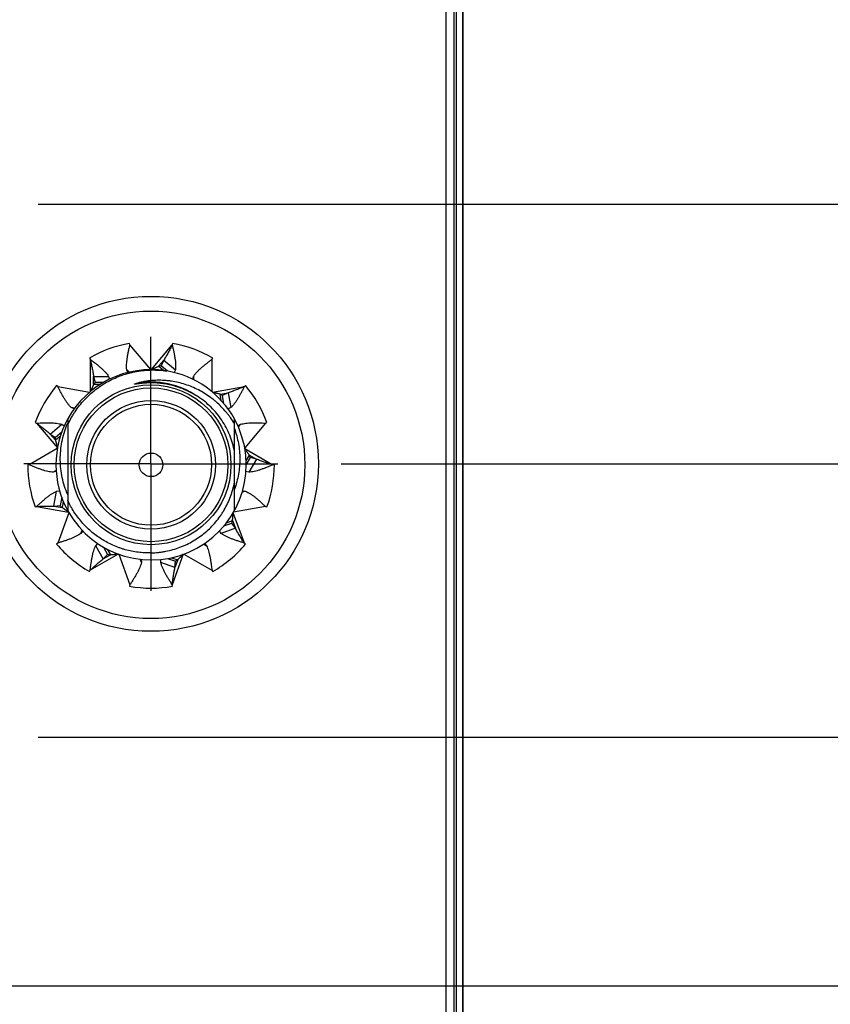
# Model space of a CAD drawing. Header units: inches. Extents: x 0.2 to 16.8, y 0.2 to 10.8.
# Tile 36 of 98: x 8.9 to 9.7, y 6.4 to 7.4. Entities that reach past the tile are written whole.
import ezdxf

# ---------------------------------------------------------------- set-up
doc = ezdxf.new("R2010")
doc.units = ezdxf.units.IN
doc.header["$LTSCALE"] = 0.935
doc.header["$MEASUREMENT"] = 0
doc.linetypes.add('CENTER', pattern=[0.6, 0.375, -0.075, 0.075, -0.075])
doc.layers.get('0').update_dxf_attribs({"linetype": 'CONTINUOUS'})
doc.layers.add('02___PRT_ALL_AXES', color=7, linetype='CONTINUOUS')
doc.layers.add('DIMENSIONS', color=7, linetype='CONTINUOUS')
doc.styles.get("Standard").update_dxf_attribs({"font": 'txt', "width": 0.8})
doc.dimstyles.new('DIMSTYLE_1', dxfattribs={"dimtxt": 0.125, "dimasz": 0.18, "dimexe": 0.125, "dimexo": 0.0625, "dimgap": 0.03125, "dimtad": 0, "dimtih": 1, "dimtoh": 1, "dimlfac": 1.333333, "dimzin": 4, "dimdsep": 46, "dimtxsty": 'STANDARD', "dimblk": '_FILLED', "dimblk1": '_FILLED', "dimblk2": '_FILLED', "dimcen": 0.09, "dimadec": 0, "dimazin": 0, "dimtp": 0.01, "dimtm": 0.01, "dimtfac": 1, "dimtofl": 0, "dimtmove": 0, "dimatfit": 3, "dimldrblk": '_FILLED', "dimfxl": 1, "dimtolj": 1, "dimtzin": 4, "dimarcsym": 0})

# ---------------------------------------------------------------- blocks, each defined once
blk = doc.blocks.new('*D11')
at = {"layer": 'DIMENSIONS', "color": 2, "linetype": 'CONTINUOUS'}
blk.add_line((8.88794, 6.67542), (9.74368, 6.67542), dxfattribs=at)
at = {"layer": 'DIMENSIONS', "color": 2, "linetype": 'CONTINUOUS', "insert": (9.80618, 6.73792), "char_height": 0.125, "width": 1.125, "attachment_point": 1, "line_spacing_factor": 0.9}
blk.add_mtext('3.07{\\Ftxt.shx;\\W1.000000;\\H0.125000; }[78.1]', dxfattribs=at)
blk = doc.blocks.new('_FILLED')
at = {"color": 0, "linetype": 'BYBLOCK'}
blk.add_solid([(0, 0), (-1, 0.1736), (-1, -0.1736)], dxfattribs=at)
blk = doc.blocks.new('*D12')
at = {"layer": 'DIMENSIONS', "color": 2, "linetype": 'CONTINUOUS'}
blk.add_line((9.18648, 6.94467), (9.74368, 6.94467), dxfattribs=at)
at = {"layer": 'DIMENSIONS', "color": 2, "linetype": 'CONTINUOUS', "insert": (9.80618, 7.00717), "char_height": 0.125, "width": 1.125, "attachment_point": 1, "line_spacing_factor": 0.9}
blk.add_mtext('3.43{\\Ftxt.shx;\\W1.000000;\\H0.125000; }[87.2]', dxfattribs=at)
blk = doc.blocks.new('*D13')
at = {"layer": 'DIMENSIONS', "color": 2, "linetype": 'CONTINUOUS'}
blk.add_line((8.88794, 7.20042), (9.74368, 7.20042), dxfattribs=at)
at = {"layer": 'DIMENSIONS', "color": 2, "linetype": 'CONTINUOUS', "insert": (9.80618, 7.26292), "char_height": 0.125, "width": 1.125, "attachment_point": 1, "line_spacing_factor": 0.9}
blk.add_mtext('3.77{\\Ftxt.shx;\\W1.000000;\\H0.125000; }[95.9]', dxfattribs=at)
blk = doc.blocks.new('*D16')
at = {"layer": 'DIMENSIONS', "color": 2, "linetype": 'CONTINUOUS'}
for p, q in [((8.65001, 6.30405), (8.78974, 6.43019)), ((8.78974, 6.43019), (9.74368, 6.43019)), ((7.97936, 6.30405), (8.65001, 6.30405))]:
    blk.add_line(p, q, dxfattribs=at)
at = {"layer": 'DIMENSIONS', "color": 2, "linetype": 'CONTINUOUS', "insert": (9.80618, 6.49269), "char_height": 0.125, "width": 1.425, "attachment_point": 1, "line_spacing_factor": 0.9}
blk.add_mtext('2X 2.58{\\Ftxt.shx;\\W1.000000;\\H0.125000; }[65.5]', dxfattribs=at)

msp = doc.modelspace()

# ---------------------------------------------------------------- linework, layer by layer
at = {"color": 7, "linetype": 'CONTINUOUS'}
for p, q in [((9.2974, 8.07642), (9.2974, 4.27767)), ((9.2899, 4.29717), (9.2899, 8.05092)), ((9.30619, 7.77642), (9.30619, 4.77642)), ((8.97822, 7.06187), (8.97796, 7.06335)), ((9.02016, 7.06335), (9.0199, 7.06187)), ((8.93831, 7.04891), (8.93906, 7.04761)), ((9.01161, 7.04694), (9.00909, 7.04126)), ((9.01161, 7.04694), (9.02306, 7.03734)), ((9.05906, 7.04761), (9.05981, 7.04891)), ((8.97627, 7.03463), (8.97507, 7.03734)), ((9.0114, 7.0366), (9.00643, 7.04076)), ((9.01535, 7.03601), (9.00909, 7.04126)), ((9.02306, 7.03734), (9.02184, 7.0346)), ((8.94231, 7.03085), (8.95725, 7.03085)), ((8.94231, 7.03085), (8.94403, 7.02488)), ((8.95229, 7.02488), (8.94403, 7.02488)), ((8.95725, 7.03085), (8.95809, 7.02795)), ((8.99906, 7.0244), (8.99777, 7.02439)), ((9.04005, 7.02801), (9.04087, 7.03085)), ((8.90714, 7.02083), (8.90599, 7.02179)), ((8.94876, 7.02279), (8.94231, 7.02279)), ((9.07504, 7.01472), (9.06946, 7.01198)), ((9.07504, 7.01472), (9.07764, 7.00001)), ((9.09214, 7.02179), (9.09099, 7.02083)), ((9.06823, 7.00693), (9.0671, 7.01332)), ((9.07089, 7.00387), (9.06946, 7.01198)), ((8.92318, 6.99869), (8.92048, 7.00001)), ((9.07764, 7.00001), (9.07494, 6.99868)), ((8.88489, 6.98525), (8.8863, 6.98473)), ((8.91694, 6.98891), (8.91694, 6.983)), ((9.08119, 6.89848), (9.08119, 6.98891)), ((9.11182, 6.98473), (9.11323, 6.98525)), ((8.89956, 6.97398), (8.911, 6.98358)), ((8.91103, 6.97581), (8.90472, 6.97052)), ((8.911, 6.98358), (8.91346, 6.98193)), ((8.91694, 6.98298), (8.91694, 6.89848)), ((9.08466, 6.98193), (9.08712, 6.98358)), ((8.89956, 6.97398), (8.90472, 6.97052)), ((8.90972, 6.97199), (8.90474, 6.96781)), ((9.0927, 6.94768), (9.09594, 6.95329)), ((9.09281, 6.94369), (9.09689, 6.95075)), ((9.10292, 6.94926), (9.09545, 6.93632)), ((9.10292, 6.94926), (9.09689, 6.95075)), ((8.87906, 6.94369), (8.87756, 6.94369)), ((8.90555, 6.93704), (8.90267, 6.93632)), ((9.09545, 6.93632), (9.09257, 6.93704)), ((9.12056, 6.94369), (9.11906, 6.94369)), ((8.90337, 6.90294), (8.90596, 6.91765)), ((8.90596, 6.91765), (8.90891, 6.91796)), ((9.08918, 6.91797), (9.09216, 6.91765)), ((8.91097, 6.91167), (8.90955, 6.9036)), ((8.91244, 6.90797), (8.91131, 6.90154)), ((8.88489, 6.90214), (8.8863, 6.90265)), ((8.90337, 6.90294), (8.90955, 6.9036)), ((8.91655, 6.89796), (8.9177, 6.89711)), ((9.11182, 6.90265), (9.11323, 6.90214)), ((9.0734, 6.88657), (9.07944, 6.88877)), ((8.93171, 6.87849), (8.92996, 6.87609)), ((9.06816, 6.87609), (9.0664, 6.87851)), ((9.0822, 6.8812), (9.06816, 6.87609)), ((9.0708, 6.8834), (9.07854, 6.88622)), ((9.0822, 6.8812), (9.07854, 6.88622)), ((8.90714, 6.86656), (8.90599, 6.86559)), ((8.94448, 6.8639), (8.94655, 6.86604)), ((8.95195, 6.85096), (8.94448, 6.8639)), ((8.95213, 6.8626), (8.95626, 6.85544)), ((8.95572, 6.86056), (8.95894, 6.85499)), ((9.05158, 6.86604), (9.05364, 6.8639)), ((9.09214, 6.86559), (9.09099, 6.86656)), ((8.95195, 6.85096), (8.95626, 6.85544)), ((8.98938, 6.85046), (8.98958, 6.84749)), ((9.00854, 6.84749), (9.00874, 6.85047)), ((9.01534, 6.85137), (9.023, 6.84858)), ((9.0193, 6.85215), (9.02534, 6.84995)), ((8.93831, 6.83847), (8.93906, 6.83977)), ((9.02258, 6.84238), (9.00854, 6.84749)), ((9.02258, 6.84238), (9.023, 6.84858)), ((9.05906, 6.83977), (9.05981, 6.83847)), ((8.97822, 6.82551), (8.97796, 6.82404)), ((9.02016, 6.82404), (9.0199, 6.82551))]:
    msp.add_line(p, q, dxfattribs=at)
at = {"color": 9, "linetype": 'CONTINUOUS'}
for p, q in [((9.29961, 7.77642), (9.29961, 4.77642)), ((9.30607, 7.77642), (9.30607, 4.77642)), ((8.99872, 7.03744), (8.97822, 7.06187)), ((8.9994, 7.03744), (9.0199, 7.06187)), ((8.93906, 7.04761), (8.93906, 7.01573)), ((9.01161, 7.04694), (9.00643, 7.04076)), ((9.05906, 7.04761), (9.05906, 7.01573)), ((8.97507, 7.03734), (8.97716, 7.03485)), ((8.94231, 7.02279), (8.94231, 7.03085)), ((9.04087, 7.03085), (9.04087, 7.02765)), ((8.90714, 7.02083), (8.93854, 7.01529)), ((9.05958, 7.01529), (9.09099, 7.02083)), ((9.0671, 7.01332), (9.07504, 7.01472)), ((8.92374, 6.99943), (8.92048, 7.00001)), ((8.8863, 6.98473), (8.9068, 6.96031)), ((9.11182, 6.98473), (9.09133, 6.96031)), ((9.08712, 6.98358), (9.08501, 6.98107)), ((8.90474, 6.96781), (8.89956, 6.97398)), ((8.90668, 6.95964), (8.87906, 6.94369)), ((9.09145, 6.95964), (9.11906, 6.94369)), ((9.09594, 6.95329), (9.10292, 6.94926)), ((8.90551, 6.93796), (8.90267, 6.93632)), ((9.08895, 6.91708), (9.09216, 6.91765)), ((8.8863, 6.90265), (8.9177, 6.89711)), ((8.90337, 6.90294), (8.91131, 6.90154)), ((9.11182, 6.90265), (9.08042, 6.89711)), ((8.91804, 6.89652), (8.90714, 6.86656)), ((9.07944, 6.88877), (9.0822, 6.8812)), ((9.09099, 6.86656), (9.08008, 6.89652)), ((8.92996, 6.87609), (8.93108, 6.87918)), ((9.0508, 6.86554), (9.05364, 6.8639)), ((8.96668, 6.85571), (8.93906, 6.83977)), ((8.95195, 6.85096), (8.95894, 6.85499)), ((8.96732, 6.85548), (8.97822, 6.82551)), ((8.98958, 6.84749), (8.98846, 6.85056)), ((9.03081, 6.85548), (9.0199, 6.82551)), ((9.02534, 6.84995), (9.02258, 6.84238)), ((9.03145, 6.85571), (9.05906, 6.83977))]:
    msp.add_line(p, q, dxfattribs=at)
at = {"color": 7, "linetype": 'CONTINUOUS'}
for centre, radius in [((8.9989, 6.94467), 0.165), ((8.99906, 6.94369), 0.1515), ((8.99906, 6.94369), 0.07875), ((8.99906, 6.94369), 0.06338), ((8.99906, 6.94369), 0.05962), ((8.99906, 6.94369), 0.01162)]:
    msp.add_circle(centre, radius, dxfattribs=at)
at = {"color": 9, "linetype": 'CONTINUOUS'}
msp.add_circle((8.99906, 6.94369), 0.07575, dxfattribs=at)
at = {"color": 7, "linetype": 'CONTINUOUS'}
for centre, radius, start, end in [((8.99906, 6.94369), 0.1215, 100, 120), ((8.99906, 6.94369), 0.1215, 60, 80), ((8.99906, 6.94369), 0.09375, 80.95028, 151.16355), ((9.01804, 6.98551), 0.05646, 99.11757, 101.86797), ((8.99906, 6.94369), 0.09375, 28.83645, 80.49223), ((8.98672, 6.98793), 0.05646, 139.11757, 141.86797), ((8.99906, 6.94369), 0.1215, 140, 160), ((8.99906, 6.94369), 0.1215, 20, 40), ((9.04048, 6.96353), 0.05646, 59.11757, 61.86797), ((8.99906, 6.94369), 0.09375, 151.19283, 208.80493), ((9.00124, 6.949), 0.09167, 156.87172, 158.05342), ((8.99906, 6.94369), 0.09375, 208.83645, 28.79287), ((8.96117, 6.96965), 0.05646, 179.11757, 181.86797), ((9.04354, 6.93226), 0.05646, 19.11757, 21.86797), ((8.99906, 6.94369), 0.1215, 180, 200), ((8.99906, 6.94369), 0.1215, 340, 360), ((8.95335, 6.93922), 0.05646, 219.11757, 221.86797), ((9.02579, 6.90634), 0.05646, 339.11757, 341.86797), ((8.99906, 6.94369), 0.1215, 220, 240), ((8.99906, 6.94369), 0.1215, 300, 320), ((8.96692, 6.91088), 0.05646, 259.11757, 261.86797), ((8.99553, 6.8979), 0.05646, 299.11757, 301.86797), ((8.99906, 6.94369), 0.1215, 260, 280)]:
    msp.add_arc(centre, radius, start, end, dxfattribs=at)
at = {"color": 9, "linetype": 'CONTINUOUS'}
msp.add_arc((8.99906, 6.94369), 0.08146, 55.95741, 100.40641, dxfattribs=at)
at = {"color": 7, "linetype": 'CONTINUOUS'}
for points, knots in [([(8.97507, 7.03734), (8.97496, 7.0382), (8.97485, 7.03998), (8.9749, 7.04275), (8.97514, 7.04568), (8.97555, 7.04875), (8.9761, 7.05193), (8.97675, 7.05519), (8.97747, 7.05851), (8.97797, 7.06075), (8.97822, 7.06187)], [0, 0, 0, 0, 0.10435, 0.215842, 0.334278, 0.459053, 0.589249, 0.723711, 0.861106, 1, 1, 1, 1]), ([(9.0199, 7.06187), (9.01925, 7.06059), (9.01796, 7.05803), (9.01597, 7.05424), (9.01388, 7.05053), (9.01239, 7.04812), (9.01161, 7.04694)], [0, 0, 0, 0, 0.251797, 0.502749, 0.75223, 1, 1, 1, 1]), ([(9.0199, 7.06187), (9.02015, 7.06075), (9.02065, 7.05851), (9.02137, 7.05519), (9.02202, 7.05193), (9.02257, 7.04875), (9.02298, 7.04568), (9.02322, 7.04275), (9.02327, 7.03998), (9.02316, 7.0382), (9.02306, 7.03734)], [0, 0, 0, 0, 0.138894, 0.276289, 0.410751, 0.540947, 0.665722, 0.784158, 0.89565, 1, 1, 1, 1]), ([(8.93906, 7.04761), (8.93998, 7.04692), (8.9418, 7.04553), (8.94448, 7.04345), (8.94708, 7.04136), (8.94954, 7.03928), (8.95182, 7.03719), (8.95389, 7.03511), (8.95571, 7.03302), (8.95677, 7.03158), (8.95725, 7.03085)], [0, 0, 0, 0, 0.138894, 0.276289, 0.410751, 0.540947, 0.665722, 0.784158, 0.89565, 1, 1, 1, 1]), ([(8.93906, 7.04761), (8.93939, 7.04622), (8.94004, 7.04343), (8.94095, 7.03925), (8.94174, 7.03506), (8.94214, 7.03226), (8.94231, 7.03085)], [0, 0, 0, 0, 0.251797, 0.502749, 0.75223, 1, 1, 1, 1]), ([(9.04087, 7.03085), (9.04135, 7.03158), (9.04241, 7.03302), (9.04423, 7.03511), (9.0463, 7.03719), (9.04858, 7.03928), (9.05104, 7.04136), (9.05364, 7.04345), (9.05633, 7.04553), (9.05815, 7.04692), (9.05906, 7.04761)], [0, 0, 0, 0, 0.10435, 0.215842, 0.334278, 0.459053, 0.589249, 0.723711, 0.861106, 1, 1, 1, 1]), ([(8.91694, 6.98298), (8.91796, 6.98524), (8.91963, 6.98858), (8.92212, 6.99288), (8.92478, 6.99707), (8.92843, 7.00211), (8.93248, 7.00683), (8.93594, 7.01039), (8.93954, 7.01382), (8.9443, 7.01782), (8.95038, 7.02215), (8.95679, 7.02597), (8.96348, 7.02926), (8.97042, 7.03201), (8.97637, 7.03382), (8.9812, 7.03498), (8.98607, 7.03595), (8.99223, 7.03679), (8.99844, 7.03713), (9.00341, 7.03711), (9.00838, 7.0369), (9.01209, 7.03651), (9.01455, 7.03615)], [0, 0, 0, 0, 0.062496, 0.093751, 0.125005, 0.187501, 0.249998, 0.281252, 0.312507, 0.375004, 0.4375, 0.499997, 0.562494, 0.624991, 0.687488, 0.718743, 0.749998, 0.812495, 0.874993, 0.906247, 0.937502, 1, 1, 1, 1]), ([(9.00643, 7.04076), (9.00617, 7.0406), (9.00565, 7.04029), (9.00482, 7.03986), (9.00396, 7.03944), (9.00307, 7.03904), (9.00217, 7.03864), (9.00094, 7.03811), (9.00002, 7.03771), (8.9994, 7.03744)], [0, 0, 0, 0, 0.11667, 0.23666, 0.359556, 0.4849, 0.61214, 0.740734, 1, 1, 1, 1]), ([(8.99777, 7.02439), (8.99706, 7.02438), (8.99601, 7.02435), (8.99461, 7.02429), (8.99356, 7.02423), (8.9925, 7.02416), (8.99145, 7.02407), (8.9904, 7.02398), (8.98953, 7.02389), (8.98883, 7.02382), (8.98831, 7.02376), (8.98778, 7.0237), (8.98726, 7.02364), (8.98674, 7.02358), (8.98622, 7.02351), (8.98578, 7.02346), (8.98543, 7.02341), (8.98517, 7.02338), (8.98491, 7.02334), (8.98465, 7.02331), (8.98439, 7.02328), (8.98417, 7.02325), (8.984, 7.02323), (8.98387, 7.02322), (8.98374, 7.0232), (8.98361, 7.02319), (8.98347, 7.02318), (8.98337, 7.02317), (8.98328, 7.02316), (8.98321, 7.02316), (8.98315, 7.02316), (8.98308, 7.02315), (8.98302, 7.02315), (8.98297, 7.02315), (8.98292, 7.02315), (8.98289, 7.02316), (8.98286, 7.02316), (8.98283, 7.02316), (8.9828, 7.02317), (8.98279, 7.02318), (8.98277, 7.02318), (8.98277, 7.02319), (8.98276, 7.0232), (8.98276, 7.02321), (8.98277, 7.02322), (8.98278, 7.02323), (8.98279, 7.02325), (8.98282, 7.02327), (8.98284, 7.02328), (8.98287, 7.0233), (8.9829, 7.02332), (8.98294, 7.02333), (8.98299, 7.02336), (8.98305, 7.02338), (8.9831, 7.02341), (8.98317, 7.02343), (8.98325, 7.02346), (8.98335, 7.0235), (8.98347, 7.02354), (8.9836, 7.02358), (8.98372, 7.02362), (8.98384, 7.02366), (8.98397, 7.0237), (8.98414, 7.02375), (8.98426, 7.02379), (8.98435, 7.02381)], [0, 0, 0, 0, 0.125503, 0.188255, 0.251007, 0.313757, 0.376507, 0.439255, 0.502, 0.533371, 0.564741, 0.596109, 0.627476, 0.658839, 0.6902, 0.721555, 0.73723, 0.752902, 0.768572, 0.784239, 0.7999, 0.815555, 0.823379, 0.8312, 0.839017, 0.846829, 0.854635, 0.86243, 0.866323, 0.870211, 0.874093, 0.877966, 0.881827, 0.885669, 0.887578, 0.889476, 0.891356, 0.893205, 0.895, 0.895859, 0.89667, 0.897421, 0.897772, 0.898118, 0.898853, 0.899657, 0.901371, 0.903173, 0.905018, 0.906889, 0.908775, 0.910673, 0.914491, 0.91833, 0.922182, 0.926044, 0.929912, 0.937666, 0.945434, 0.953212, 0.960998, 0.968791, 0.976588, 0.984389, 1, 1, 1, 1]), ([(9.08119, 6.98428), (9.07997, 6.98628), (9.07804, 6.98922), (9.07524, 6.99297), (9.07229, 6.99661), (9.06835, 7.00095), (9.06407, 7.00496), (9.06047, 7.00796), (9.05676, 7.01081), (9.05191, 7.01409), (9.04579, 7.01756), (9.03941, 7.02051), (9.03281, 7.02294), (9.02604, 7.02482), (9.02029, 7.02592), (9.01564, 7.02651), (9.01098, 7.0269), (9.00512, 7.02702), (8.99927, 7.02665), (8.99463, 7.02606), (8.99002, 7.02527), (8.9866, 7.02445), (8.98435, 7.02381)], [0, 0, 0, 0, 0.062524, 0.093791, 0.125057, 0.187574, 0.250088, 0.28135, 0.312612, 0.375119, 0.437622, 0.500122, 0.562618, 0.62511, 0.687598, 0.718847, 0.750096, 0.812575, 0.87505, 0.906292, 0.937534, 1, 1, 1, 1]), ([(9.04519, 7.01083), (9.04348, 7.01194), (9.04, 7.01403), (9.03455, 7.01678), (9.02986, 7.01874), (9.02603, 7.02009), (9.02215, 7.02131), (9.01723, 7.02256), (9.01222, 7.02346), (9.00819, 7.02395), (9.00414, 7.0243), (9.00109, 7.0244), (8.99906, 7.0244)], [0, 0, 0, 0, 0.124975, 0.249957, 0.374945, 0.437451, 0.499959, 0.624957, 0.74996, 0.812472, 0.874988, 1, 1, 1, 1]), ([(8.92048, 7.00001), (8.91985, 7.0006), (8.91862, 7.00189), (8.91688, 7.00405), (8.91518, 7.00645), (8.91353, 7.00906), (8.9119, 7.01184), (8.9103, 7.01476), (8.90871, 7.01777), (8.90766, 7.0198), (8.90714, 7.02083)], [0, 0, 0, 0, 0.10435, 0.215842, 0.334278, 0.459053, 0.589249, 0.723711, 0.861106, 1, 1, 1, 1]), ([(8.94231, 7.02279), (8.94222, 7.0225), (8.94201, 7.02192), (8.94166, 7.02106), (8.94127, 7.02019), (8.94085, 7.01931), (8.94041, 7.01842), (8.93981, 7.01723), (8.93936, 7.01633), (8.93906, 7.01573)], [0, 0, 0, 0, 0.11667, 0.23666, 0.359556, 0.4849, 0.61214, 0.740734, 1, 1, 1, 1]), ([(9.0671, 7.01332), (9.0668, 7.01336), (9.0662, 7.01346), (9.06529, 7.01366), (9.06436, 7.01389), (9.06342, 7.01415), (9.06247, 7.01443), (9.06119, 7.01481), (9.06023, 7.0151), (9.05958, 7.01529)], [0, 0, 0, 0, 0.11667, 0.23666, 0.359556, 0.4849, 0.61214, 0.740734, 1, 1, 1, 1]), ([(9.09099, 7.02083), (9.08967, 7.02026), (9.08704, 7.01913), (9.08307, 7.01751), (9.07909, 7.01601), (9.0764, 7.01512), (9.07504, 7.01472)], [0, 0, 0, 0, 0.251797, 0.502749, 0.75223, 1, 1, 1, 1]), ([(9.09099, 7.02083), (9.09046, 7.0198), (9.08941, 7.01777), (9.08782, 7.01476), (9.08622, 7.01184), (9.0846, 7.00906), (9.08294, 7.00645), (9.08124, 7.00405), (9.0795, 7.00189), (9.07827, 7.0006), (9.07764, 7.00001)], [0, 0, 0, 0, 0.138894, 0.276289, 0.410751, 0.540947, 0.665722, 0.784158, 0.89565, 1, 1, 1, 1]), ([(9.08119, 6.95679), (9.08068, 6.95952), (9.07939, 6.96494), (9.07665, 6.97284), (9.07313, 6.98041), (9.06886, 6.98759), (9.06389, 6.99431), (9.05826, 7.00048), (9.05203, 7.00605), (9.04752, 7.00932), (9.04519, 7.01083)], [0, 0, 0, 0, 0.125003, 0.250003, 0.375003, 0.500004, 0.625003, 0.750003, 0.875001, 1, 1, 1, 1]), ([(8.8863, 6.98473), (8.88745, 6.98479), (8.88973, 6.9849), (8.89313, 6.98503), (8.89646, 6.9851), (8.89968, 6.98508), (8.90277, 6.98496), (8.9057, 6.98469), (8.90844, 6.98426), (8.91018, 6.98383), (8.911, 6.98358)], [0, 0, 0, 0, 0.138894, 0.276289, 0.410751, 0.540947, 0.665722, 0.784158, 0.89565, 1, 1, 1, 1]), ([(8.8863, 6.98473), (8.88745, 6.98388), (8.88974, 6.98216), (8.89313, 6.97954), (8.89642, 6.97684), (8.89853, 6.97495), (8.89956, 6.97398)], [0, 0, 0, 0, 0.251797, 0.502749, 0.75223, 1, 1, 1, 1]), ([(9.08712, 6.98358), (9.08795, 6.98383), (9.08969, 6.98426), (9.09242, 6.98469), (9.09535, 6.98496), (9.09844, 6.98508), (9.10166, 6.9851), (9.10499, 6.98503), (9.10839, 6.9849), (9.11068, 6.98479), (9.11182, 6.98473)], [0, 0, 0, 0, 0.10435, 0.215842, 0.334278, 0.459053, 0.589249, 0.723711, 0.861106, 1, 1, 1, 1]), ([(8.91694, 6.91417), (8.91576, 6.91688), (8.91367, 6.92242), (8.9114, 6.931), (8.91, 6.93977), (8.90948, 6.94863), (8.90984, 6.9575), (8.91108, 6.96629), (8.91316, 6.97492), (8.91511, 6.98051), (8.91621, 6.98326)], [0, 0, 0, 0, 0.124999, 0.249996, 0.374994, 0.499994, 0.624994, 0.749994, 0.874994, 1, 1, 1, 1]), ([(9.08119, 6.97943), (9.08205, 6.97704), (9.08357, 6.97218), (9.08522, 6.96473), (9.08622, 6.95716), (9.08657, 6.94954), (9.08624, 6.94191), (9.08525, 6.93434), (9.0836, 6.92689), (9.08206, 6.92204), (9.08119, 6.91965)], [0, 0, 0, 0, 0.125002, 0.250002, 0.375003, 0.500003, 0.625003, 0.750003, 0.875001, 1, 1, 1, 1]), ([(8.90474, 6.96781), (8.90486, 6.96753), (8.90507, 6.96695), (8.90536, 6.96606), (8.90562, 6.96514), (8.90586, 6.9642), (8.90609, 6.96324), (8.9064, 6.96194), (8.90663, 6.96096), (8.9068, 6.96031)], [0, 0, 0, 0, 0.11667, 0.23666, 0.359556, 0.4849, 0.61214, 0.740734, 1, 1, 1, 1]), ([(9.09594, 6.95329), (9.09574, 6.95352), (9.09534, 6.95398), (9.09476, 6.95472), (9.09421, 6.95549), (9.09365, 6.9563), (9.09311, 6.95712), (9.09237, 6.95824), (9.09182, 6.95908), (9.09145, 6.95964)], [0, 0, 0, 0, 0.11667, 0.23666, 0.359556, 0.4849, 0.61214, 0.740734, 1, 1, 1, 1]), ([(9.11906, 6.94369), (9.11769, 6.94411), (9.11495, 6.94493), (9.11087, 6.94624), (9.10685, 6.94765), (9.10422, 6.9487), (9.10292, 6.94926)], [0, 0, 0, 0, 0.251797, 0.502749, 0.75223, 1, 1, 1, 1]), ([(8.90267, 6.93632), (8.90181, 6.93637), (8.90003, 6.93657), (8.89731, 6.9371), (8.89447, 6.93785), (8.89152, 6.93878), (8.88848, 6.93987), (8.88538, 6.94108), (8.88223, 6.94237), (8.88012, 6.94325), (8.87906, 6.94369)], [0, 0, 0, 0, 0.10435, 0.215842, 0.334278, 0.459053, 0.589249, 0.723711, 0.861106, 1, 1, 1, 1]), ([(9.11906, 6.94369), (9.118, 6.94325), (9.11589, 6.94237), (9.11274, 6.94108), (9.10964, 6.93987), (9.1066, 6.93878), (9.10365, 6.93785), (9.10081, 6.9371), (9.09809, 6.93657), (9.09631, 6.93637), (9.09545, 6.93632)], [0, 0, 0, 0, 0.138894, 0.276289, 0.410751, 0.540947, 0.665722, 0.784158, 0.89565, 1, 1, 1, 1]), ([(8.8863, 6.90265), (8.88714, 6.90343), (8.88882, 6.90498), (8.89134, 6.90727), (8.89385, 6.90946), (8.89633, 6.91152), (8.89878, 6.91341), (8.90119, 6.91508), (8.90356, 6.91651), (8.90517, 6.91731), (8.90596, 6.91765)], [0, 0, 0, 0, 0.138894, 0.276289, 0.410751, 0.540947, 0.665722, 0.784158, 0.89565, 1, 1, 1, 1]), ([(8.99906, 6.85689), (9.00148, 6.85695), (9.00512, 6.85719), (9.00993, 6.85782), (9.01471, 6.85864), (9.02061, 6.86005), (9.02637, 6.86195), (9.03087, 6.86376), (9.03529, 6.86576), (9.04065, 6.8686), (9.04677, 6.87255), (9.05253, 6.877), (9.05789, 6.88192), (9.06281, 6.88729), (9.06652, 6.89209), (9.06923, 6.89611), (9.07176, 6.90025), (9.07459, 6.90562), (9.07695, 6.91121), (9.07854, 6.91579), (9.07993, 6.92043), (9.08075, 6.92398), (9.08119, 6.92637)], [0, 0, 0, 0, 0.062498, 0.093753, 0.125009, 0.187506, 0.250003, 0.281259, 0.312514, 0.375011, 0.437507, 0.500004, 0.5625, 0.624997, 0.687493, 0.718748, 0.750003, 0.812499, 0.874995, 0.906249, 0.937504, 1, 1, 1, 1]), ([(9.09216, 6.91765), (9.09295, 6.91731), (9.09456, 6.91651), (9.09693, 6.91508), (9.09934, 6.91341), (9.10179, 6.91152), (9.10427, 6.90946), (9.10678, 6.90727), (9.1093, 6.90498), (9.11098, 6.90343), (9.11182, 6.90265)], [0, 0, 0, 0, 0.10435, 0.215842, 0.334278, 0.459053, 0.589249, 0.723711, 0.861106, 1, 1, 1, 1]), ([(8.99906, 6.85689), (8.99692, 6.85684), (8.99263, 6.8569), (8.98622, 6.85746), (8.97987, 6.85848), (8.97465, 6.85973), (8.97054, 6.86095), (8.96648, 6.86233), (8.96151, 6.86432), (8.95572, 6.86715), (8.95017, 6.87039), (8.94486, 6.87403), (8.93983, 6.87804), (8.93511, 6.88241), (8.93072, 6.88712), (8.92668, 6.89212), (8.92301, 6.89741), (8.91973, 6.90295), (8.91782, 6.90679), (8.91694, 6.90874)], [0, 0, 0, 0, 0.062499, 0.124997, 0.187496, 0.249995, 0.28125, 0.312505, 0.375004, 0.437503, 0.500002, 0.562502, 0.625001, 0.687501, 0.75, 0.8125, 0.875, 0.9375, 1, 1, 1, 1]), ([(8.8863, 6.90265), (8.88773, 6.90273), (8.89059, 6.90289), (8.89487, 6.90306), (8.89913, 6.90311), (8.90196, 6.90302), (8.90337, 6.90294)], [0, 0, 0, 0, 0.251797, 0.502749, 0.75223, 1, 1, 1, 1]), ([(8.91131, 6.90154), (8.91175, 6.9013), (8.91241, 6.90091), (8.91327, 6.90035), (8.91414, 6.89974), (8.91524, 6.89894), (8.91611, 6.89829), (8.91655, 6.89796)], [0, 0, 0, 0, 0.237427, 0.360104, 0.485028, 0.7402, 1, 1, 1, 1]), ([(9.07944, 6.88877), (9.07943, 6.88908), (9.07943, 6.88969), (9.07946, 6.89062), (9.07953, 6.89158), (9.07963, 6.89254), (9.07974, 6.89353), (9.07989, 6.89485), (9.08001, 6.89585), (9.08008, 6.89652)], [0, 0, 0, 0, 0.11667, 0.23666, 0.359556, 0.4849, 0.61214, 0.740734, 1, 1, 1, 1]), ([(9.09099, 6.86656), (9.0902, 6.86776), (9.08863, 6.87015), (9.08634, 6.87377), (9.08417, 6.87744), (9.08284, 6.87994), (9.0822, 6.8812)], [0, 0, 0, 0, 0.251797, 0.502749, 0.75223, 1, 1, 1, 1]), ([(8.92996, 6.87609), (8.92927, 6.87557), (8.92778, 6.87458), (8.92535, 6.87324), (8.92269, 6.87198), (8.91983, 6.87081), (8.91681, 6.86969), (8.91366, 6.86862), (8.91042, 6.86758), (8.90823, 6.8669), (8.90714, 6.86656)], [0, 0, 0, 0, 0.10435, 0.215842, 0.334278, 0.459053, 0.589249, 0.723711, 0.861106, 1, 1, 1, 1]), ([(9.09099, 6.86656), (9.08989, 6.8669), (9.0877, 6.86758), (9.08447, 6.86862), (9.08131, 6.86969), (9.07829, 6.87081), (9.07543, 6.87198), (9.07277, 6.87324), (9.07035, 6.87458), (9.06886, 6.87557), (9.06816, 6.87609)], [0, 0, 0, 0, 0.138894, 0.276289, 0.410751, 0.540947, 0.665722, 0.784158, 0.89565, 1, 1, 1, 1]), ([(8.93906, 6.83977), (8.93921, 6.84091), (8.9395, 6.84318), (8.93996, 6.84655), (8.94047, 6.84984), (8.94104, 6.85301), (8.9417, 6.85603), (8.94248, 6.85887), (8.94338, 6.86149), (8.94409, 6.86313), (8.94448, 6.8639)], [0, 0, 0, 0, 0.138894, 0.276289, 0.410751, 0.540947, 0.665722, 0.784158, 0.89565, 1, 1, 1, 1]), ([(9.05364, 6.8639), (9.05403, 6.86313), (9.05475, 6.86149), (9.05565, 6.85887), (9.05642, 6.85603), (9.05708, 6.85301), (9.05766, 6.84984), (9.05816, 6.84655), (9.05862, 6.84318), (9.05891, 6.84091), (9.05906, 6.83977)], [0, 0, 0, 0, 0.10435, 0.215842, 0.334278, 0.459053, 0.589249, 0.723711, 0.861106, 1, 1, 1, 1]), ([(8.93906, 6.83977), (8.94011, 6.84075), (8.94219, 6.84271), (8.94536, 6.84559), (8.9486, 6.84837), (8.95082, 6.85012), (8.95195, 6.85096)], [0, 0, 0, 0, 0.251797, 0.502749, 0.75223, 1, 1, 1, 1]), ([(8.95894, 6.85499), (8.95923, 6.85506), (8.95983, 6.85517), (8.96076, 6.8553), (8.96171, 6.85539), (8.96268, 6.85547), (8.96367, 6.85553), (8.965, 6.85561), (8.96601, 6.85567), (8.96668, 6.85571)], [0, 0, 0, 0, 0.11667, 0.23666, 0.359556, 0.4849, 0.61214, 0.740734, 1, 1, 1, 1]), ([(9.02534, 6.84995), (9.02552, 6.85019), (9.02591, 6.85067), (9.02654, 6.85136), (9.02721, 6.85204), (9.0279, 6.85272), (9.02862, 6.85341), (9.02959, 6.85432), (9.03032, 6.85501), (9.03081, 6.85548)], [0, 0, 0, 0, 0.11667, 0.23666, 0.359556, 0.4849, 0.61214, 0.740734, 1, 1, 1, 1]), ([(8.98958, 6.84749), (8.98938, 6.84664), (8.98888, 6.84493), (8.98788, 6.84234), (8.98665, 6.83967), (8.98522, 6.83693), (8.98362, 6.83413), (8.98189, 6.83129), (8.98008, 6.82841), (8.97884, 6.82648), (8.97822, 6.82551)], [0, 0, 0, 0, 0.10435, 0.215842, 0.334278, 0.459053, 0.589249, 0.723711, 0.861106, 1, 1, 1, 1]), ([(9.0199, 6.82551), (9.01928, 6.82648), (9.01804, 6.82841), (9.01623, 6.83129), (9.0145, 6.83413), (9.0129, 6.83693), (9.01147, 6.83967), (9.01024, 6.84234), (9.00924, 6.84493), (9.00874, 6.84664), (9.00854, 6.84749)], [0, 0, 0, 0, 0.138894, 0.276289, 0.410751, 0.540947, 0.665722, 0.784158, 0.89565, 1, 1, 1, 1]), ([(9.0199, 6.82551), (9.02007, 6.82694), (9.02041, 6.82978), (9.02098, 6.83403), (9.02168, 6.83823), (9.02225, 6.841), (9.02258, 6.84238)], [0, 0, 0, 0, 0.251797, 0.502749, 0.75223, 1, 1, 1, 1])]:
    msp.add_open_spline(points, degree=3, knots=knots, dxfattribs=at)
at = {"layer": '02___PRT_ALL_AXES', "color": 7, "linetype": 'CENTER'}
for q in [(8.9989, 7.06975), (8.87383, 6.94467), (9.12398, 6.94467), (8.9989, 6.8196)]:
    msp.add_line((8.9989, 6.94467), q, dxfattribs=at)

# ---------------------------------------------------------------- dimensions: what is measured, and where the dimension line sits
at = {"layer": 'DIMENSIONS', "color": 2, "linetype": 'CONTINUOUS'}
for feature_location, offset, origin, picture, middle in [((8.88794, 7.20042), (0.85574, 0), (8.82544, 4.36924), '*D13', (10.36868, 7.20042)), ((9.18648, 6.94467), (0.5572, 0), (9.12398, 4.36924), '*D12', (10.36868, 6.94467)), ((8.88794, 6.67542), (0.85574, 0), (8.82544, 4.36924), '*D11', (10.36868, 6.67542))]:
    dim = msp.add_ordinate_dim(feature_location=feature_location, offset=offset, dtype=0, origin=origin, dimstyle='DIMSTYLE_1', dxfattribs=at)
    dim.commit()
    dim.dimension.update_dxf_attribs({"geometry": picture, "text_midpoint": middle})
dim = msp.add_ordinate_dim(feature_location=(7.97936, 6.30405), offset=(1.76432, 0.12614), dtype=0, origin=(7.91686, 4.36924), text='2X <>', dimstyle='DIMSTYLE_1', dxfattribs=at)
dim.commit()
dim.dimension.update_dxf_attribs({"geometry": '*D16', "text_midpoint": (10.51868, 6.43019)})

doc.saveas('drawing.dxf')
